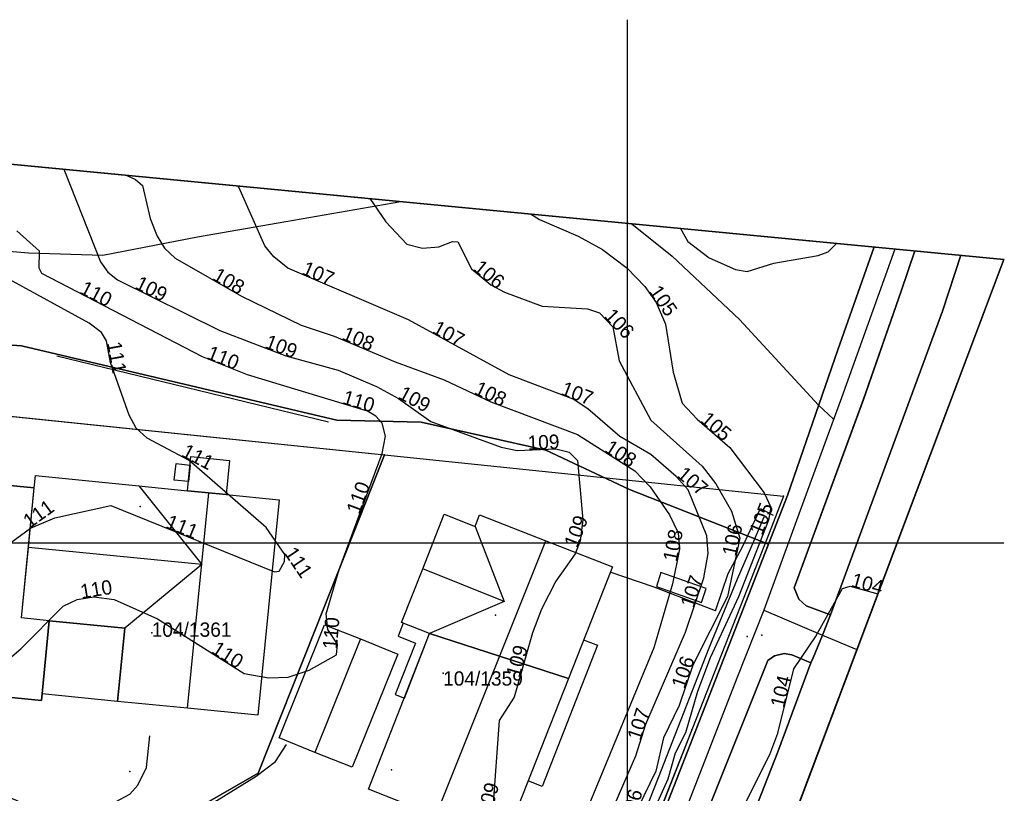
# Model space of a CAD drawing. Header units: millimetres. Extents: x 92347800 to 92626375, y 1600225090 to 1600386846.
# Tile 15 of 15: x 92557529 to 92626375, y 1600332490 to 1600386582. Entities that reach past the tile are written whole.
import ezdxf

# ---------------------------------------------------------------- set-up
doc = ezdxf.new("R2010")
doc.units = ezdxf.units.MM
doc.header["$MEASUREMENT"] = 0
for name, color, linetype in [('Adresse', 10, 'Continuous'), ('AnnetVegarealAvgrensning', 10, 'Continuous'), ('ArealressursFlate', 10, 'Continuous'), ('ArealressursGrense', 10, 'Continuous'), ('Bestillingspolygon', 10, 'Continuous'), ('Bygning', 10, 'Continuous'), ('Bygningsdelelinje', 10, 'Continuous'), ('Bygningslinje', 10, 'Continuous'), ('Eiendomsgrense', 10, 'Continuous'), ('elveg20.v_kartverket_255_veglenke', 10, 'Continuous'), ('Forsenkningskurve', 10, 'Continuous'), ('Gidtekst', 10, 'Continuous'), ('Gjerde', 10, 'Continuous'), ('GnrBnrTekst', 10, 'Continuous'), ('Hekk', 10, 'Continuous'), ('HoydeTekst', 10, 'Continuous'), ('HøydeKurve', 10, 'Continuous'), ('KantUtsnitt', 10, 'Continuous'), ('Kumlokk', 10, 'Continuous'), ('MurLoddrett', 10, 'Continuous'), ('Mønelinje', 10, 'Continuous'), ('Rutenett', 10, 'Continuous'), ('Rutenett_text', 10, 'Continuous'), ('Takkant', 10, 'Continuous'), ('Taksprang', 10, 'Continuous'), ('TaksprangBunn', 10, 'Continuous'), ('Teig', 10, 'Continuous'), ('Teiggrensepunkt', 10, 'Continuous'), ('Trapp', 10, 'Continuous'), ('TrappBygg', 10, 'Continuous'), ('Vegdekkekant', 10, 'Continuous'), ('VegFiktivGrense', 10, 'Continuous'), ('VegGåendeOgSyklende', 10, 'Continuous'), ('Veglenke', 10, 'Continuous'), ('Veranda', 10, 'Continuous')]:
    doc.layers.add(name, color=color, linetype=linetype)

msp = doc.modelspace()

# ---------------------------------------------------------------- linework, layer by layer
at = {"layer": 'Adresse'}
for p in [(92565959, 1600352534), (92590797, 1600344948), (92583530, 1600334141)]:
    msp.add_point(p, dxfattribs=at)
at = {"layer": 'AnnetVegarealAvgrensning'}
for points in [[(92560790, 1600327550, 109050), (92560840, 1600329090, 109060), (92561270, 1600329890, 109000), (92562000, 1600330570, 108990), (92564180, 1600331860, 108980), (92565230, 1600332440, 108980), (92565800, 1600333050, 109000), (92566400, 1600334290, 109130), (92566640, 1600336500, 109110)], [(92574060, 1600333680, 109220), (92575410, 1600334720, 109220), (92576190, 1600335910, 109270)], [(92561460, 1600326990, 109030), (92562500, 1600327530, 109070), (92567600, 1600330030, 109090), (92571310, 1600331990, 109140), (92574060, 1600333680, 109220)]]:
    msp.add_polyline3d(points, dxfattribs=at)
at = {"layer": 'ArealressursFlate'}
for points in [[(92617280, 1600370690), (92614740, 1600363500), (92611220, 1600353320), (92609890, 1600349920), (92600160, 1600353730), (92594320, 1600356490), (92585610, 1600358450), (92579700, 1600358590), (92557660, 1600363780), (92521850, 1600366360), (92530150, 1600371860), (92534020, 1600374990), (92530820, 1600378990)], [(92623340, 1600370110), (92622050, 1600366210), (92614230, 1600344970), (92612520, 1600345590), (92612000, 1600346060), (92611680, 1600346860), (92616540, 1600360040), (92619170, 1600367610), (92620110, 1600370420)], [(92612850, 1600341610), (92610540, 1600335380), (92607010, 1600326420), (92602860, 1600315860), (92599640, 1600307590), (92595330, 1600296700), (92590330, 1600284400), (92583150, 1600266060), (92575810, 1600247750), (92573070, 1600240910), (92571360, 1600241630), (92570970, 1600242220), (92570890, 1600242960), (92574200, 1600251420), (92580050, 1600266090), (92585400, 1600279820), (92589870, 1600291180), (92593140, 1600299610), (92597210, 1600310100), (92601590, 1600321170), (92609850, 1600341770), (92610300, 1600342100), (92610980, 1600342260), (92611510, 1600342180)]]:
    msp.add_lwpolyline(points, close=True, dxfattribs=at)
for points in [[(92594890, 1600311540), (92609890, 1600349920), (92611220, 1600353320), (92614740, 1600363500), (92617280, 1600370690), (92620110, 1600370420), (92619170, 1600367610), (92616540, 1600360040), (92611680, 1600346860), (92612000, 1600346060), (92612520, 1600345590), (92614230, 1600344970), (92613660, 1600343550), (92613000, 1600341970), (92612850, 1600341610), (92611510, 1600342180), (92610980, 1600342260), (92610300, 1600342100), (92609850, 1600341770), (92601590, 1600321170)], [(92459550, 1600366740), (92480570, 1600370570), (92482660, 1600370560), (92485580, 1600370120), (92488080, 1600369220), (92489320, 1600368180), (92490170, 1600367740), (92495450, 1600367280), (92521850, 1600366360), (92557660, 1600363780), (92579700, 1600358590), (92585610, 1600358450), (92594320, 1600356490), (92600160, 1600353730), (92609890, 1600349920), (92594890, 1600311540)], [(92607010, 1600326420), (92610540, 1600335380), (92612850, 1600341610), (92613000, 1600341970), (92613660, 1600343550), (92614230, 1600344970), (92622050, 1600366210), (92623340, 1600370110), (92626350, 1600369820), (92572990, 1600228220)]]:
    msp.add_lwpolyline(points, dxfattribs=at)
at = {"layer": 'ArealressursGrense'}
for points in [[(92617280, 1600370690), (92614740, 1600363500), (92611220, 1600353320), (92609890, 1600349920)], [(92614230, 1600344970), (92612520, 1600345590), (92612000, 1600346060), (92611680, 1600346860), (92616540, 1600360040), (92619170, 1600367610), (92620110, 1600370420)], [(92614230, 1600344970), (92622050, 1600366210), (92623340, 1600370110)], [(92609890, 1600349920), (92600160, 1600353730), (92594320, 1600356490), (92585610, 1600358450), (92579700, 1600358590), (92557660, 1600363780), (92521850, 1600366360)], [(92609890, 1600349920), (92594890, 1600311540), (92587740, 1600293720), (92582490, 1600280610), (92578210, 1600269580), (92572580, 1600255420), (92568210, 1600244600), (92567230, 1600242920), (92566100, 1600241590), (92564070, 1600240600), (92561830, 1600240470), (92558320, 1600241010), (92552600, 1600242660), (92544260, 1600245660), (92532080, 1600248600), (92524980, 1600249680), (92517350, 1600250150), (92506290, 1600250340)], [(92612850, 1600341610), (92613000, 1600341970), (92613660, 1600343550), (92614230, 1600344970)], [(92612850, 1600341610), (92611510, 1600342180), (92610980, 1600342260), (92610300, 1600342100), (92609850, 1600341770), (92601590, 1600321170), (92597210, 1600310100), (92593140, 1600299610), (92589870, 1600291180), (92585400, 1600279820), (92580050, 1600266090), (92574200, 1600251420), (92570890, 1600242960), (92570970, 1600242220), (92571360, 1600241630), (92573070, 1600240910)], [(92612850, 1600341610), (92610540, 1600335380), (92607010, 1600326420), (92602860, 1600315860), (92599640, 1600307590), (92595330, 1600296700), (92590330, 1600284400), (92583150, 1600266060), (92575810, 1600247750), (92573070, 1600240910)]]:
    msp.add_lwpolyline(points, dxfattribs=at)
at = {"layer": 'Bestillingspolygon'}
msp.add_lwpolyline([(92626349, 1600369817), (92451714, 1600386577), (92380721, 1600373117), (92356874, 1600346697), (92347800, 1600302329), (92365622, 1600254393), (92417025, 1600227014), (92571817, 1600225094)], close=True, dxfattribs=at)
at = {"layer": 'Bygning'}
for points in [[(92558640, 1600354710, 114590), (92565870, 1600353990, 114590), (92569270, 1600353650, 116270), (92569500, 1600356030, 114690), (92572210, 1600355760, 114690), (92571970, 1600353380, 115180), (92575680, 1600353020, 114590), (92574170, 1600337950, 114590), (92569270, 1600338440, 117010), (92564370, 1600338920, 114590), (92564880, 1600344030, 114590), (92559600, 1600344560, 114590), (92559050, 1600338990, 111830), (92552710, 1600339620, 111890), (92554160, 1600354270, 111930), (92558550, 1600353840, 111860)], [(92595900, 1600340520, 112860), (92586190, 1600343660, 112870), (92584220, 1600344430, 112870), (92585710, 1600348190, 114840), (92587200, 1600352010, 112870), (92589370, 1600351150, 112870), (92589690, 1600351970, 112870), (92594320, 1600350150, 115430), (92598970, 1600348320, 112860)], [(92583960, 1600342230, 111800), (92580770, 1600334310, 111800), (92578170, 1600335350, 113110), (92575670, 1600336360, 111800), (92578850, 1600344280, 111800), (92581350, 1600343280, 113110)], [(92595900, 1600340520, 112860), (92591390, 1600329040, 112860), (92586620, 1600330920, 115430), (92581920, 1600332770, 112860), (92586190, 1600343660, 112870)]]:
    msp.add_polyline3d(points, close=True, dxfattribs=at)
at = {"layer": 'Bygningsdelelinje'}
msp.add_line((92586190, 1600343660, 112870), (92595900, 1600340520, 112860), dxfattribs=at)
at = {"layer": 'Bygningslinje'}
for points in [[(92565870, 1600353990, 114590), (92570260, 1600348480, 117010), (92564880, 1600344030, 114590)], [(92589370, 1600351150, 112870), (92591400, 1600345910, 114840), (92586190, 1600343660, 112870)]]:
    msp.add_polyline3d(points, dxfattribs=at)
at = {"layer": 'Eiendomsgrense'}
for p, q in [((92553380, 1600359220), (92583030, 1600356150)), ((92583030, 1600356150), (92581270, 1600351680)), ((92583030, 1600356150), (92610930, 1600353260)), ((92581270, 1600351680), (92578190, 1600343910)), ((92608940, 1600348140), (92604530, 1600336920)), ((92574210, 1600333900), (92578190, 1600343910)), ((92604530, 1600336920), (92599380, 1600323890)), ((92563340, 1600327650), (92574210, 1600333900))]:
    msp.add_line(p, q, dxfattribs=at)
msp.add_lwpolyline([(92610930, 1600353260), (92609940, 1600350690), (92608940, 1600348140)], dxfattribs=at)
at = {"layer": 'elveg20.v_kartverket_255_veglenke'}
for points in [[(92618727, 1600370548, 105260), (92615001, 1600360142, 105149), (92611837, 1600351561, 105129), (92609557, 1600345286, 105089)], [(92609557, 1600345286, 105089), (92607681, 1600340544, 105159), (92603309, 1600329323, 105049), (92599177, 1600318829, 104949), (92595185, 1600308897, 104699), (92591102, 1600298558, 104219), (92586777, 1600287670, 103909), (92583935, 1600280204, 103719), (92579644, 1600269118, 103279), (92575997, 1600260122, 102839), (92570998, 1600247423, 102319), (92568778, 1600242507, 102169), (92568344, 1600241643, 102089)], [(92609557, 1600345286, 105089), (92613663, 1600343551, 104779), (92616071, 1600342540, 104806)]]:
    msp.add_polyline3d(points, dxfattribs=at)
at = {"layer": 'Forsenkningskurve'}
msp.add_lwpolyline([(92603730, 1600371990), (92604250, 1600371080), (92605730, 1600369920), (92607590, 1600369120), (92608400, 1600368970), (92610260, 1600369560), (92613350, 1600370090), (92614050, 1600370360), (92614650, 1600370940)], dxfattribs=at)
at = {"layer": 'Gidtekst'}
for p in [(92566759, 1600343715), (92587136, 1600340901)]:
    msp.add_point(p, dxfattribs=at)
at = {"layer": 'Gjerde'}
msp.add_line((92606180, 1600345250, 107340), (92607060, 1600347860, 107510), dxfattribs=at)
for points in [[(92607060, 1600347860, 107510), (92608080, 1600349720, 106910), (92609320, 1600352400, 106260), (92610220, 1600351930, 106260)], [(92606180, 1600345250, 107340), (92601890, 1600346910, 109820), (92598820, 1600347960, 109820)]]:
    msp.add_polyline3d(points, dxfattribs=at)
at = {"layer": 'Hekk'}
msp.add_line((92560130, 1600363090, 112770), (92579110, 1600358460, 112460), dxfattribs=at)
at = {"layer": 'HøydeKurve'}
for points in [[(92560620, 1600376130, 109000), (92563190, 1600369640, 109000), (92563700, 1600368930, 109000), (92564370, 1600368400, 109000), (92571520, 1600364840, 109000), (92576130, 1600363090, 109000), (92579800, 1600362080, 109000), (92582480, 1600360930, 109000), (92584020, 1600360100, 109000), (92586270, 1600358490, 109000), (92591190, 1600356690, 109000), (92592310, 1600356460, 109000), (92595010, 1600356580, 109000), (92595960, 1600356350, 109000), (92596540, 1600355770, 109000), (92596910, 1600351620, 109000), (92596710, 1600350150, 109000), (92596360, 1600349240, 109000), (92595010, 1600347320, 109000), (92594020, 1600345370, 109000), (92593380, 1600343710, 109000), (92592100, 1600339220, 109000), (92591050, 1600337570, 109000), (92590620, 1600331470, 109000)], [(92564970, 1600375710, 108000), (92565620, 1600375400, 108000), (92566110, 1600374980, 108000), (92566660, 1600372670, 108000), (92567130, 1600371450, 108000), (92567660, 1600370600, 108000), (92568400, 1600369900, 108000), (92573030, 1600367240, 108000), (92577220, 1600365220, 108000), (92579520, 1600364460, 108000), (92583790, 1600362650, 108000), (92587200, 1600361410, 108000), (92590470, 1600359870, 108000), (92596530, 1600357570, 108000), (92600540, 1600355040, 108000), (92601610, 1600353910, 108000), (92602970, 1600351960, 108000), (92603570, 1600350700, 108000), (92603660, 1600349550, 108000), (92603170, 1600347140, 108000), (92601870, 1600342660, 108000), (92597360, 1600331770, 108000)], [(92598570, 1600330380, 107000), (92600610, 1600335120, 107000), (92601320, 1600337320, 107000), (92604090, 1600343750, 107000), (92605370, 1600347550, 107000), (92605670, 1600349260, 107000), (92605580, 1600350490, 107000), (92604260, 1600353720, 107000), (92603440, 1600354650, 107000), (92601650, 1600356180, 107000), (92599500, 1600357440, 107000), (92597250, 1600359380, 107000), (92596220, 1600360040, 107000), (92591750, 1600361760, 107000), (92584720, 1600365590, 107000), (92576280, 1600369210, 107000), (92575290, 1600369990, 107000), (92574670, 1600370760, 107000), (92572850, 1600374880, 107000), (92572780, 1600374960, 107000)], [(92582010, 1600374080, 106000), (92583130, 1600372460, 106000), (92584600, 1600370890, 106000), (92585700, 1600370600, 106000), (92586830, 1600370700, 106000), (92587800, 1600371080, 106000), (92588170, 1600371040, 106000), (92589120, 1600369160, 106000), (92590470, 1600368050, 106000), (92591420, 1600367530, 106000), (92594060, 1600366560, 106000), (92597240, 1600366360, 106000), (92598080, 1600366090, 106000), (92599000, 1600365110, 106000), (92599440, 1600362730, 106000), (92601650, 1600358590, 106000), (92605260, 1600355370, 106000), (92606200, 1600354120, 106000), (92607290, 1600352210, 106000), (92607890, 1600350320, 106000), (92607010, 1600346250, 106000), (92604600, 1600341450, 106000), (92603630, 1600338630, 106000), (92602550, 1600336370, 106000), (92602010, 1600334030, 106000), (92600750, 1600331460, 106000)], [(92593250, 1600373000, 105000), (92593870, 1600372600, 105000), (92596580, 1600371440, 105000), (92598270, 1600370520, 105000), (92600010, 1600369220, 105000), (92601250, 1600367930, 105000), (92602030, 1600366800, 105000), (92602680, 1600365300, 105000), (92603210, 1600361940, 105000), (92603850, 1600359760, 105000), (92604910, 1600358640, 105000), (92607180, 1600356680, 105000), (92609590, 1600353490, 105000), (92610040, 1600352490, 105000), (92609880, 1600351600, 105000), (92607780, 1600346220, 105000), (92605810, 1600341970, 105000), (92604920, 1600339620, 105000), (92604090, 1600336730, 105000), (92603360, 1600335300, 105000), (92602840, 1600333490, 105000), (92601630, 1600330780, 105000)], [(92555850, 1600341130, 110000), (92557620, 1600342600, 110000), (92560580, 1600345580, 110000), (92561540, 1600346040, 110000), (92562710, 1600346230, 110000), (92564130, 1600346040, 110000), (92567170, 1600344690, 110000), (92573230, 1600340860, 110000), (92574920, 1600340570, 110000), (92576310, 1600340600, 110000), (92577780, 1600341090, 110000), (92579680, 1600342180, 110000), (92579740, 1600342910, 110000), (92579070, 1600343940, 110000), (92578950, 1600345030, 110000), (92579860, 1600348140, 110000), (92582870, 1600356240, 110000), (92583100, 1600357470, 110000), (92582880, 1600358360, 110000), (92582430, 1600358870, 110000), (92581850, 1600359200, 110000), (92573450, 1600361740, 110000), (92570300, 1600363000, 110000), (92559070, 1600368840, 110000), (92558900, 1600369210, 110000), (92558920, 1600370390, 110000), (92557330, 1600371820, 110000)], [(92556000, 1600349370, 111000), (92558290, 1600351020, 111000), (92559990, 1600351760, 111000), (92563910, 1600352610, 111000), (92575350, 1600347970, 111000), (92575680, 1600348020, 111000), (92576040, 1600348690, 111000), (92576060, 1600349180, 111000), (92574770, 1600351080, 111000), (92569390, 1600355770, 111000), (92566450, 1600357320, 111000), (92565680, 1600358020, 111000), (92565180, 1600358940, 111000), (92563880, 1600362620, 111000), (92563610, 1600364120, 111000), (92563260, 1600364710, 111000), (92562380, 1600365360, 111000), (92556770, 1600368450, 111000)], [(92608190, 1600331630, 104000), (92609970, 1600335210, 104000), (92610540, 1600336700, 104000), (92611660, 1600341190, 104000), (92613170, 1600343420, 104000), (92615050, 1600346810, 104000), (92615590, 1600346970, 104000), (92617540, 1600346430, 104000)]]:
    msp.add_polyline3d(points, dxfattribs=at)
at = {"layer": 'KantUtsnitt'}
for p, q in [((92530820, 1600378990), (92617280, 1600370690)), ((92549380, 1600377210), (92626350, 1600369820)), ((92617280, 1600370690), (92620110, 1600370420)), ((92617280, 1600370690, 104440), (92620110, 1600370420, 104280)), ((92620110, 1600370420), (92623340, 1600370110)), ((92620110, 1600370420, 104280), (92623340, 1600370110, 104130)), ((92623340, 1600370110), (92626350, 1600369820)), ((92626350, 1600369820), (92572990, 1600228220)), ((92626350, 1600369820), (92577300, 1600239650))]:
    msp.add_line(p, q, dxfattribs=at)
msp.add_lwpolyline([(92626350, 1600369820), (92571820, 1600225090), (92417030, 1600227020), (92365620, 1600254390), (92347800, 1600302330), (92356880, 1600346700), (92380720, 1600373120), (92451710, 1600386580), (92626350, 1600369820)], dxfattribs=at)
msp.add_lwpolyline([(92626350, 1600369820), (92571820, 1600225090), (92417030, 1600227020), (92365620, 1600254390), (92347800, 1600302330), (92356880, 1600346700), (92380720, 1600373120), (92451710, 1600386580), (92626350, 1600369820)], dxfattribs=at)
for points in [[(92432740, 1600382980, 127290), (92451710, 1600386580, 127290), (92626350, 1600369820, 127290), (92571820, 1600225090, 127290), (92417030, 1600227020, 127290), (92365620, 1600254390, 127290), (92347800, 1600302330, 127290), (92356880, 1600346700, 127290), (92380720, 1600373120, 127290), (92432740, 1600382980, 127290)], [(92430420, 1600382540, 124450), (92451710, 1600386580, 122140), (92617280, 1600370690, 104440)], [(92623340, 1600370110, 104130), (92626350, 1600369820, 104050), (92577140, 1600239220, 100220)]]:
    msp.add_polyline3d(points, dxfattribs=at)
at = {"layer": 'Kumlokk'}
for p in [(92608390, 1600343460, 104120), (92609410, 1600343540, 104120), (92565240, 1600334010, 109160)]:
    msp.add_point(p, dxfattribs=at)
at = {"layer": 'MurLoddrett'}
msp.add_polyline3d([(92598960, 1600324850, 106130), (92599080, 1600325670, 106390), (92602200, 1600333590, 106390), (92605740, 1600342670, 106260), (92607720, 1600347480, 105930), (92608660, 1600349620, 105500), (92609590, 1600351820, 105500)], dxfattribs=at)
at = {"layer": 'Mønelinje'}
for p, q in [((92569270, 1600338440, 117010), (92570760, 1600353500, 117010)), ((92586620, 1600330920, 115430), (92594320, 1600350150, 115430)), ((92570260, 1600348480, 117010), (92558140, 1600349670, 117010)), ((92591400, 1600345910, 114840), (92585710, 1600348190, 114840)), ((92581350, 1600343280, 113110), (92578170, 1600335350, 113110))]:
    msp.add_line(p, q, dxfattribs=at)
at = {"layer": 'Rutenett'}
for p, q in [((92600000, 1600386577), (92600000, 1600225094)), ((92347800, 1600350000), (92626349, 1600350000))]:
    msp.add_line(p, q, dxfattribs=at)
at = {"layer": 'Takkant'}
for p, q in [((92558550, 1600353840, 115010), (92558640, 1600354710, 114590)), ((92558640, 1600354710, 114590), (92565870, 1600353990, 114590)), ((92565870, 1600353990, 114590), (92569270, 1600353650, 116270)), ((92564880, 1600344030, 114590), (92559600, 1600344560, 114590))]:
    msp.add_line(p, q, dxfattribs=at)
for points in [[(92569270, 1600353650, 115200), (92569500, 1600356030, 114690), (92572210, 1600355760, 114690), (92571970, 1600353380, 115180)], [(92558550, 1600353840, 111860), (92554160, 1600354270, 111930), (92552710, 1600339620, 111890), (92559050, 1600338990, 111830), (92559600, 1600344560, 111830)], [(92571970, 1600353380, 116410), (92575680, 1600353020, 114590), (92574170, 1600337950, 114590), (92569270, 1600338440, 117010), (92564370, 1600338920, 114590), (92564880, 1600344030, 114590)], [(92586190, 1600343660, 112870), (92584220, 1600344430, 112870), (92585710, 1600348190, 114840), (92587200, 1600352010, 112870), (92589370, 1600351150, 112870), (92589690, 1600351970, 112870), (92594320, 1600350150, 115430), (92598970, 1600348320, 112860), (92595900, 1600340520, 112860)], [(92583960, 1600342230, 111800), (92580770, 1600334310, 111800), (92578170, 1600335350, 113110), (92575670, 1600336360, 111800), (92578850, 1600344280, 111800), (92581350, 1600343280, 113110), (92583960, 1600342230, 111800)], [(92595900, 1600340520, 112860), (92591390, 1600329040, 112860), (92586620, 1600330920, 115430), (92581920, 1600332770, 112860), (92586190, 1600343660, 112870)]]:
    msp.add_polyline3d(points, dxfattribs=at)
at = {"layer": 'Taksprang'}
for p, q in [((92569270, 1600353650, 116270), (92570760, 1600353500, 117010)), ((92570760, 1600353500, 117010), (92571970, 1600353380, 116410)), ((92559600, 1600344560, 114590), (92557650, 1600344750, 114590))]:
    msp.add_line(p, q, dxfattribs=at)
msp.add_polyline3d([(92557650, 1600344750, 114590), (92558140, 1600349670, 117010), (92558550, 1600353840, 115010)], dxfattribs=at)
at = {"layer": 'TaksprangBunn'}
msp.add_line((92571970, 1600353380, 115180), (92569270, 1600353650, 115200), dxfattribs=at)
msp.add_polyline3d([(92559600, 1600344560, 111830), (92557650, 1600344750, 111830), (92558550, 1600353840, 111860)], dxfattribs=at)
at = {"layer": 'Teig'}
for points in [[(92551740, 1600333520), (92550490, 1600333730), (92553060, 1600356440), (92553380, 1600359220), (92583030, 1600356150), (92581270, 1600351680), (92578190, 1600343910), (92574210, 1600333900), (92563340, 1600327650), (92562590, 1600328420), (92561800, 1600329140), (92560970, 1600329820), (92560110, 1600330440), (92559200, 1600331010), (92558260, 1600331530), (92557300, 1600331990), (92556310, 1600332400), (92555300, 1600332740), (92554270, 1600333020), (92553220, 1600333240)], [(92581270, 1600351680), (92583030, 1600356150), (92610930, 1600353260), (92609940, 1600350690), (92608940, 1600348140), (92604530, 1600336920), (92599380, 1600323890), (92586530, 1600326190), (92573040, 1600328610), (92565690, 1600324390), (92565170, 1600325260), (92564600, 1600326090), (92563990, 1600326880), (92563340, 1600327650), (92574210, 1600333900), (92578190, 1600343910)]]:
    msp.add_lwpolyline(points, close=True, dxfattribs=at)
at = {"layer": 'Teiggrensepunkt'}
for p in [(92583030, 1600356150), (92610930, 1600353260), (92581270, 1600351680), (92608940, 1600348140), (92578190, 1600343910), (92604530, 1600336920), (92574210, 1600333900)]:
    msp.add_point(p, dxfattribs=at)
at = {"layer": 'Trapp'}
msp.add_polyline3d([(92605210, 1600345830, 106850), (92605520, 1600346800, 106850), (92602360, 1600347930, 108630), (92602060, 1600346960, 108630)], close=True, dxfattribs=at)
at = {"layer": 'TrappBygg'}
msp.add_line((92569450, 1600355440, 112590), (92569330, 1600354290, 112590), dxfattribs=at)
for points in [[(92569330, 1600354290, 112590), (92568340, 1600354380, 111410), (92568460, 1600355540, 111410), (92569450, 1600355440, 112590)], [(92583990, 1600343480, 110320), (92585210, 1600343000, 110320), (92583790, 1600339400, 109470), (92584430, 1600339150, 109470), (92586190, 1600343660, 110320), (92584340, 1600344390, 110320), (92583990, 1600343480, 110320)]]:
    msp.add_polyline3d(points, dxfattribs=at)
at = {"layer": 'Vegdekkekant'}
msp.add_line((92617280, 1600370690, 104440), (92614740, 1600363500, 104370), dxfattribs=at)
for points in [[(92614230, 1600344970, 103870), (92612520, 1600345590, 104040), (92612000, 1600346060, 104030), (92611680, 1600346860, 104030), (92616540, 1600360030, 104170), (92619170, 1600367610, 104210), (92620110, 1600370420, 104280)], [(92614230, 1600344970, 103870), (92622050, 1600366210, 104050), (92623340, 1600370110, 104130)], [(92614740, 1600363500, 104370), (92611220, 1600353320, 104170), (92594890, 1600311540, 103700), (92587740, 1600293720, 103210), (92582490, 1600280610, 102710), (92578210, 1600269580, 102370), (92572580, 1600255420, 101620), (92568210, 1600244600, 101220), (92567230, 1600242920, 101160), (92566100, 1600241590, 101110), (92564070, 1600240600, 101090), (92561820, 1600240470, 101110), (92558320, 1600241010, 101250), (92552600, 1600242660, 101650), (92544260, 1600245660, 102110), (92532080, 1600248600, 102870), (92524980, 1600249680, 103330), (92517350, 1600250150, 103740), (92506290, 1600250340, 104520)], [(92612850, 1600341610, 103820), (92611510, 1600342180, 103950), (92610980, 1600342260, 104040), (92610300, 1600342100, 104090), (92609850, 1600341770, 104170), (92601590, 1600321170, 104100), (92597210, 1600310100, 103700), (92593140, 1600299610, 103310), (92589870, 1600291180, 103070), (92585400, 1600279820, 102680), (92580050, 1600266090, 102150), (92574200, 1600251420, 101550), (92570890, 1600242960, 101110), (92570970, 1600242220, 101030), (92571360, 1600241630, 100920), (92573070, 1600240910, 100410)], [(92612850, 1600341610, 103820), (92610540, 1600335380, 103560), (92607010, 1600326420, 103350), (92602860, 1600315860, 103020), (92599640, 1600307590, 102600), (92595330, 1600296700, 102270), (92590330, 1600284400, 101900), (92583150, 1600266060, 101190), (92575810, 1600247750, 100610), (92573070, 1600240910, 100410)]]:
    msp.add_polyline3d(points, dxfattribs=at)
at = {"layer": 'VegFiktivGrense'}
msp.add_line((92612850, 1600341610, 103820), (92613000, 1600341970, 103830), dxfattribs=at)
msp.add_polyline3d([(92613000, 1600341970, 103830), (92613660, 1600343550, 103850), (92614230, 1600344970, 103870)], dxfattribs=at)
at = {"layer": 'VegGåendeOgSyklende'}
msp.add_polyline3d([(92594890, 1600311540, 103700), (92611220, 1600353320, 104170), (92614740, 1600363500, 104370), (92617280, 1600370690, 104440), (92620110, 1600370420, 104280), (92619170, 1600367610, 104210), (92616540, 1600360030, 104170), (92611680, 1600346860, 104030), (92612000, 1600346060, 104030), (92612520, 1600345590, 104040), (92614230, 1600344970, 103870), (92613660, 1600343550, 103850), (92613000, 1600341970, 103830), (92612850, 1600341610, 103820), (92611510, 1600342180, 103950), (92610980, 1600342260, 104040), (92610300, 1600342100, 104090), (92609850, 1600341770, 104170), (92601590, 1600321170, 104100)], dxfattribs=at)
at = {"layer": 'Veglenke'}
for points in [[(92530770, 1600378990, 118120), (92531990, 1600377270, 117620), (92535240, 1600374200, 116380), (92539260, 1600372110, 115530), (92544810, 1600370970, 114070), (92551580, 1600370840, 111990), (92558150, 1600370290, 109890), (92563340, 1600370110, 108710), (92569960, 1600371400, 107320), (92575600, 1600372390, 106560), (92584190, 1600373870, 105570)], [(92600320, 1600372320, 104430), (92603150, 1600370050, 104370), (92607850, 1600365620, 104350), (92613390, 1600359620, 104290), (92614440, 1600358640, 105150)]]:
    msp.add_polyline3d(points, dxfattribs=at)
at = {"layer": 'Veranda'}
for points in [[(92564370, 1600338920, 113090), (92559090, 1600339440, 113090), (92559600, 1600344560, 113090), (92564880, 1600344030, 113090), (92564370, 1600338920, 113090)], [(92596960, 1600343220, 111420), (92597940, 1600342840, 111420), (92594060, 1600332970, 111420), (92593080, 1600333360, 111420)]]:
    msp.add_polyline3d(points, dxfattribs=at)

# ---------------------------------------------------------------- texts
at = {"layer": 'GnrBnrTekst'}
for s, p in [('104/1361', (92566760, 1600343435)), ('104/1359', (92587135, 1600340020))]:
    msp.add_text(s, height=1000, dxfattribs=at).set_placement(p)
at = {"layer": 'HoydeTekst'}
for s, rotation, p in [('107', 336.78503, (92577192, 1600368819, 107000)), ('106', 320.5722, (92589188, 1600369104, 106000)), ('109', 333.53119, (92565526, 1600367824, 109000)), ('108', 330.12203, (92570942, 1600368439, 108000)), ('110', 332.52396, (92561661, 1600367493, 110000)), ('105', 304.61598, (92601494, 1600367577, 105000)), ('106', 313.19126, (92598337, 1600365816, 106000)), ('107', 331.4181, (92586308, 1600364725, 107000)), ('109', 339.21276, (92574609, 1600363667, 109000)), ('108', 337.02852, (92579998, 1600364258, 108000)), ('111', 280.20397, (92563635, 1600363982, 111000)), ('110', 338.19859, (92570544, 1600362902, 110000)), ('108', 334.782, (92589238, 1600360450, 108000)), ('107', 338.9539, (92595299, 1600360394, 107000)), ('110', 343.17568, (92580026, 1600359752, 110000)), ('109', 331.67706, (92583933, 1600360147, 109000)), ('105', 319.19149, (92605065, 1600358506, 105000)), ('109', 2.5448, (92593061, 1600356493, 109000)), ('111', 332.20131, (92568773, 1600356095, 111000)), ('108', 327.75124, (92598354, 1600356419, 108000)), ('107', 319.47788, (92603419, 1600354668, 107000)), ('110', 69.61469, (92581275, 1600351948, 110000)), ('111', 35.77366, (92558230, 1600350977, 111000)), ('105', 68.67758, (92609441, 1600350475, 105000)), ('111', 337.9228, (92567674, 1600351084, 111000)), ('109', 68.96249, (92596494, 1600349589, 109000)), ('106', 77.79953, (92607608, 1600349016, 106000)), ('108', 78.50731, (92603474, 1600348637, 108000)), ('111', 304.17444, (92575986, 1600349289, 111000)), ('110', 9.22392, (92561855, 1600346091, 110000)), ('107', 71.38431, (92604644, 1600345395, 107000)), ('104', 344.52136, (92615600, 1600346967, 104000)), ('110', 85.30132, (92579710, 1600342539, 110000)), ('110', 327.70657, (92570868, 1600342353, 110000)), ('109', 74.08832, (92592472, 1600340524, 109000)), ('106', 71.01824, (92604015, 1600339748, 106000)), ('104', 75.99379, (92610969, 1600338419, 104000)), ('107', 72.11369, (92600932, 1600336118, 107000)), ('109', 74.27525, (92590465, 1600330918, 109000)), ('106', 72.55852, (92600436, 1600330459, 106000))]:
    msp.add_text(s, height=1000, rotation=rotation, dxfattribs=at).set_placement(p)
at = {"layer": 'Rutenett_text'}
for s, p in [('92600', (92600000, 1600386577)), ('1600350', (92626349, 1600350000))]:
    msp.add_text(s, height=5, dxfattribs=at).set_placement(p)

doc.saveas('drawing.dxf')
